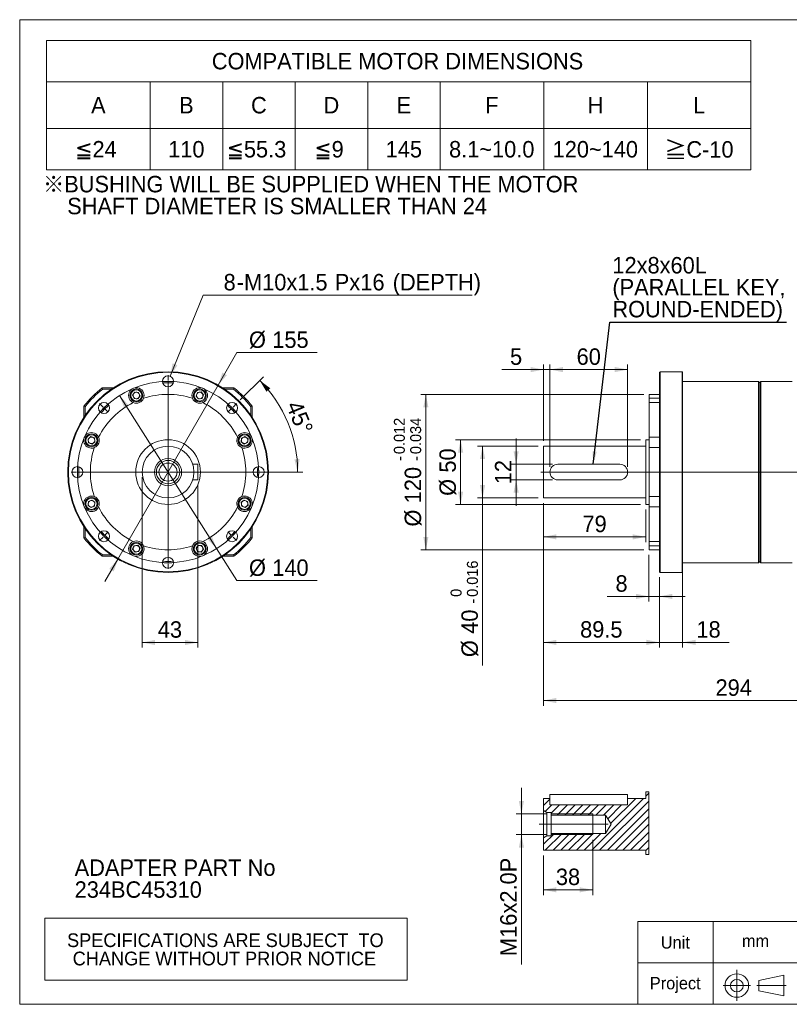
# Model space of a CAD drawing. Header units: millimetres. Extents: x 40 to 1148, y 40 to 800.
# Tile 1 of 3: x 40 to 634, y 40 to 800. Entities that reach past the tile are written whole.
import ezdxf

# ---------------------------------------------------------------- set-up
doc = ezdxf.new("R2010")
doc.units = ezdxf.units.MM
doc.header["$LTSCALE"] = 4
doc.linetypes.add('CENTERX2', pattern=[20.32, 12.7, -2.54, 2.54, -2.54])
doc.layers.add('外框線', color=7, linetype='Continuous', lineweight=30)
doc.styles.add('SLDTEXTSTYLE0', font='ARIAL.TTF', dxfattribs={"width": 0.948})
doc.styles.add('SLDTEXTSTYLE4', font='ARIAL.TTF', dxfattribs={"width": 0.948, "bigfont": 'bigfont'})
doc.styles.add('SLDTEXTSTYLE5', font='MINGLIU.TTC', dxfattribs={"bigfont": 'bigfont'})
doc.styles.get("Standard").update_dxf_attribs({"font": 'ARIAL.TTF'})
doc.dimstyles.new('SLDDIMSTYLE0', dxfattribs={"dimtxt": 12.32793, "dimasz": 10, "dimexe": 0, "dimexo": 0.0625, "dimgap": 3.081982, "dimtad": 1, "dimdec": 4, "dimrnd": 1e-09, "dimzin": 12, "dimdsep": 46, "dimtxsty": 'SLDTEXTSTYLE0', "dimsah": 1, "dimcen": 0.09, "dimadec": 0, "dimazin": 0, "dimtfac": 1, "dimtdec": 4, "dimtofl": 0, "dimtmove": 0, "dimatfit": 3, "dimfxl": 0, "dimtolj": 1, "dimtzin": 12, "dimarcsym": 0})
doc.dimstyles.new('SLDDIMSTYLE1', dxfattribs={"dimtxt": 12.32793, "dimasz": 10, "dimexe": 0, "dimexo": 0.0625, "dimgap": 3.081982, "dimtad": 1, "dimdec": 4, "dimrnd": 1e-09, "dimzin": 12, "dimdsep": 46, "dimtxsty": 'SLDTEXTSTYLE0', "dimsah": 1, "dimcen": 0.09, "dimadec": 0, "dimazin": 0, "dimtfac": 1, "dimtdec": 4, "dimtofl": 0, "dimtmove": 0, "dimatfit": 3, "dimfxl": 0, "dimtolj": 1, "dimtzin": 12, "dimarcsym": 0})
doc.dimstyles.new('SLDDIMSTYLE2', dxfattribs={"dimtxt": 12.32793, "dimasz": 10, "dimexe": 0, "dimexo": 0.0625, "dimgap": 3.081982, "dimtad": 1, "dimdec": 4, "dimrnd": 1e-09, "dimzin": 12, "dimdsep": 46, "dimtxsty": 'SLDTEXTSTYLE0', "dimsah": 1, "dimcen": 0.09, "dimadec": 0, "dimazin": 0, "dimtol": 1, "dimtm": 0.016, "dimtfac": 1, "dimtdec": 3, "dimtofl": 0, "dimtmove": 0, "dimatfit": 3, "dimfxl": 0, "dimtolj": 1, "dimarcsym": 0})
doc.dimstyles.new('SLDDIMSTYLE3', dxfattribs={"dimtxt": 12.32793, "dimasz": 10, "dimexe": 0, "dimexo": 0.0625, "dimgap": 3.081982, "dimtad": 1, "dimdec": 4, "dimrnd": 1e-09, "dimzin": 12, "dimdsep": 46, "dimtxsty": 'SLDTEXTSTYLE0', "dimsah": 1, "dimcen": 0.09, "dimadec": 0, "dimazin": 0, "dimtol": 1, "dimtp": -0.012, "dimtm": 0.034, "dimtfac": 1, "dimtdec": 3, "dimtofl": 0, "dimtmove": 0, "dimatfit": 3, "dimfxl": 0, "dimtolj": 1, "dimarcsym": 0})
doc.dimstyles.new('SLDDIMSTYLE5', dxfattribs={"dimtxt": 0, "dimasz": 10, "dimexe": 0, "dimexo": 0.0625, "dimgap": 0, "dimtad": 0, "dimtih": 1, "dimtoh": 1, "dimdec": 0, "dimrnd": 1e-09, "dimzin": 0, "dimdsep": 46, "dimtxsty": 'Standard', "dimsah": 1, "dimcen": 0.09, "dimadec": 0, "dimazin": 0, "dimtfac": 10, "dimtdec": 0, "dimtofl": 0, "dimtmove": 0, "dimatfit": 3, "dimfxl": 0, "dimtolj": 1, "dimtzin": 0, "dimarcsym": 0})
doc.dimstyles.new('SLDDIMSTYLE6', dxfattribs={"dimtxt": 12.32793, "dimasz": 10, "dimexe": 0, "dimexo": 0.0625, "dimgap": 3.081982, "dimtad": 0, "dimtih": 1, "dimtoh": 1, "dimdec": 4, "dimrnd": 1e-09, "dimzin": 12, "dimdsep": 46, "dimtxsty": 'SLDTEXTSTYLE0', "dimsah": 1, "dimcen": 0.09, "dimadec": 0, "dimazin": 0, "dimtfac": 1, "dimtdec": 4, "dimtmove": 0, "dimatfit": 3, "dimfxl": 0, "dimtolj": 1, "dimtzin": 12, "dimarcsym": 0})
doc.dimstyles.new('SLDDIMSTYLE7', dxfattribs={"dimtxt": 12.32793, "dimasz": 10, "dimexe": 0, "dimexo": 0.0625, "dimgap": 3.081982, "dimtad": 0, "dimtih": 1, "dimtoh": 1, "dimdec": 0, "dimrnd": 1e-09, "dimzin": 12, "dimdsep": 46, "dimtxsty": 'SLDTEXTSTYLE0', "dimsah": 1, "dimcen": 0.09, "dimadec": 0, "dimazin": 0, "dimtfac": 1, "dimtdec": 4, "dimtofl": 0, "dimtmove": 0, "dimatfit": 3, "dimfxl": 0, "dimtolj": 1, "dimtzin": 12, "dimarcsym": 0})
doc.dimstyles.new('SLDDIMSTYLE8', dxfattribs={"dimtxt": 12.32793, "dimasz": 10, "dimexe": 0, "dimexo": 0.0625, "dimgap": 3.081982, "dimtad": 1, "dimdec": 4, "dimlfac": 4, "dimzin": 12, "dimdsep": 46, "dimtxsty": 'SLDTEXTSTYLE0', "dimsah": 1, "dimcen": 0.09, "dimadec": 4, "dimazin": 0, "dimtfac": 1, "dimtdec": 4, "dimtofl": 0, "dimtmove": 0, "dimatfit": 3, "dimfxl": 0, "dimtolj": 1, "dimtzin": 12, "dimarcsym": 0})

# ---------------------------------------------------------------- blocks, each defined once
blk = doc.blocks.new('單位定位')
at = {"layer": '外框線', "color": 7, "lineweight": 0}
for p, q in [((517.5, 104.03), (517.5, 40.03)), ((640.15, 104.03), (517.5, 104.03)), ((575.56, 104.03), (575.56, 40.03)), ((640.15, 72.03), (517.5, 72.03)), ((610.79, 58.5), (630.31, 62.5)), ((630.31, 62.5), (630.31, 46.5)), ((610.79, 58.5), (610.79, 50.5)), ((610.79, 50.5), (630.31, 46.5))]:
    blk.add_line(p, q, dxfattribs=at)
at = {"layer": '外框線', "color": 7, "linetype": 'CENTERX2', "lineweight": 0}
for p, q in [((593.9, 66.73), (593.9, 42.67)), ((583.4, 54.48), (604.46, 54.48)), ((609.37, 54.48), (632.04, 54.48))]:
    blk.add_line(p, q, dxfattribs=at)
at = {"layer": '外框線', "color": 7, "lineweight": 0}
for radius in [9.09, 4.9]:
    blk.add_circle((593.9, 54.48), radius, dxfattribs=at)
at = {"color": 7, "linetype": 'Continuous', "lineweight": 0, "char_height": 9.525, "attachment_point": 1, "style": 'SLDTEXTSTYLE0'}
for s, insert in [('Unit', (535.17, 92.54)), ('mm', (597.85, 93.72)), ('Project', (526.7, 61.08))]:
    blk.add_mtext(s, dxfattribs=dict(at, insert=insert))
blk = doc.blocks.new('SW_NOTE_0')
at = {"color": 0, "linetype": 'Continuous', "lineweight": 0, "char_height": 12.7, "attachment_point": 1, "style": 'SLDTEXTSTYLE0'}
for s, insert in [('ADAPTER PART No', (0, 16.37)), ('234BC45310', (0, -0.56))]:
    blk.add_mtext(s, dxfattribs=dict(at, insert=insert))
blk = doc.blocks.new('SW_NOTE_1')
at = {"color": 0, "linetype": 'Continuous', "lineweight": 0, "char_height": 12.7, "attachment_point": 1}
for s, insert, style in [('\\M+181A6BUSHING WILL BE SUPPLIED WHEN THE MOTOR', (0, 16.37), 'SLDTEXTSTYLE4'), ('    SHAFT DIAMETER IS SMALLER THAN 24', (0, -0.56), 'SLDTEXTSTYLE0')]:
    blk.add_mtext(s, dxfattribs=dict(at, insert=insert, style=style))
blk = doc.blocks.new('SW_TABLEANNOTATION_0')
at = {"color": 0, "linetype": 'Continuous', "lineweight": 0}
for p, q in [((0, 0), (0, -100)), ((544, 0), (0, 0)), ((544, -100), (544, 0)), ((0, -32), (544, -32)), ((80, -32), (80, -100)), ((136, -32), (136, -100)), ((192, -32), (192, -100)), ((248, -32), (248, -100)), ((304, -32), (304, -100)), ((384, -32), (384, -100)), ((464, -32), (464, -100)), ((0, -68), (544, -68)), ((0, -100), (544, -100))]:
    blk.add_line(p, q, dxfattribs=at)
at = {"color": 0, "linetype": 'Continuous', "lineweight": 0, "char_height": 12.7, "attachment_point": 1}
for s, insert, style in [('COMPATIBLE MOTOR DIMENSIONS', (127.6, -9.67), 'SLDTEXTSTYLE0'), ('A', (34.36, -43.67), 'SLDTEXTSTYLE0'), ('B', (102.36, -43.67), 'SLDTEXTSTYLE0'), ('C', (157.89, -43.67), 'SLDTEXTSTYLE0'), ('D', (213.89, -43.67), 'SLDTEXTSTYLE0'), ('E', (270.36, -43.67), 'SLDTEXTSTYLE0'), ('F', (338.83, -43.67), 'SLDTEXTSTYLE0'), ('H', (417.89, -43.67), 'SLDTEXTSTYLE0'), ('L', (499.3, -43.67), 'SLDTEXTSTYLE0'), ('\\M+1818524', (22.13, -77.67), 'SLDTEXTSTYLE4'), ('110', (93.89, -77.67), 'SLDTEXTSTYLE0'), ('\\M+1818555.3', (139.07, -77.67), 'SLDTEXTSTYLE4'), ('\\M+181859', (206.83, -77.67), 'SLDTEXTSTYLE4'), ('145', (261.89, -77.67), 'SLDTEXTSTYLE0'), ('8.1~10.0', (310.84, -77.67), 'SLDTEXTSTYLE0'), ('120~140', (390.84, -77.67), 'SLDTEXTSTYLE0'), ('\\M+18186', (477.19, -78.07), 'SLDTEXTSTYLE5'), ('C-10', (494.12, -77.79), 'SLDTEXTSTYLE0')]:
    blk.add_mtext(s, dxfattribs=dict(at, insert=insert, style=style))
blk = doc.blocks.new('SW_TABLEANNOTATION_1')
at = {"color": 0, "linetype": 'Continuous', "lineweight": 0}
for p, q in [((0, 0), (0, -48)), ((280, 0), (0, 0)), ((280, -48), (280, 0)), ((0, -48), (280, -48))]:
    blk.add_line(p, q, dxfattribs=at)
at = {"color": 0, "linetype": 'Continuous', "lineweight": 0, "char_height": 10.5833, "attachment_point": 1, "style": 'SLDTEXTSTYLE0'}
for s, insert in [(' SPECIFICATIONS ARE SUBJECT  TO ', (13.39, -11.8)), ('CHANGE WITHOUT PRIOR NOTICE', (21.62, -25.92))]:
    blk.add_mtext(s, dxfattribs=dict(at, insert=insert))
blk = doc.blocks.new('*D12')
at = {"color": 7, "linetype": 'Continuous', "lineweight": 0}
for p, q in [((444.56, 426.81), (444.56, 270.46)), ((738.56, 382.81), (738.56, 270.46)), ((738.56, 274.46), (444.56, 274.46))]:
    blk.add_line(p, q, dxfattribs=at)
for points in [[(444.56, 274.46), (454.56, 272.46), (454.56, 276.46)], [(738.56, 274.46), (728.56, 276.46), (728.56, 272.46)]]:
    blk.add_solid(points, dxfattribs=at)
at = {"color": 7, "linetype": 'Continuous', "lineweight": 0, "insert": (577.45, 290.83), "char_height": 12.7, "attachment_point": 1, "style": 'SLDTEXTSTYLE0'}
blk.add_mtext('294', dxfattribs=at)
blk = doc.blocks.new('*D13')
at = {"color": 7, "linetype": 'Continuous', "lineweight": 0}
for p, q in [((423.44, 456.81), (423.44, 476.81)), ((451.56, 456.81), (419.44, 456.81)), ((423.44, 456.81), (423.44, 444.81)), ((451.56, 444.81), (419.44, 444.81)), ((423.44, 444.81), (423.44, 424.81))]:
    blk.add_line(p, q, dxfattribs=at)
for points in [[(423.44, 456.81), (425.44, 466.81), (421.44, 466.81)], [(423.44, 444.81), (421.44, 434.81), (425.44, 434.81)]]:
    blk.add_solid(points, dxfattribs=at)
at = {"color": 7, "linetype": 'Continuous', "lineweight": 0, "insert": (407.07, 441.41), "char_height": 12.7, "attachment_point": 1, "rotation": 90, "style": 'SLDTEXTSTYLE0'}
blk.add_mtext('12', dxfattribs=at)
blk = doc.blocks.new('*D14')
at = {"color": 7, "linetype": 'Continuous', "lineweight": 0}
for p, q in [((519.56, 475.81), (376.56, 475.81)), ((380.56, 475.81), (380.56, 425.81)), ((519.56, 425.81), (376.56, 425.81))]:
    blk.add_line(p, q, dxfattribs=at)
for points in [[(380.56, 475.81), (378.56, 465.81), (382.56, 465.81)], [(380.56, 425.81), (382.56, 435.81), (378.56, 435.81)]]:
    blk.add_solid(points, dxfattribs=at)
at = {"color": 7, "linetype": 'Continuous', "lineweight": 0, "char_height": 12.7, "attachment_point": 1, "rotation": 90, "style": 'SLDTEXTSTYLE0'}
for s, insert in [('50', (364.19, 450.4)), ('%%c', (364.19, 432.42))]:
    blk.add_mtext(s, dxfattribs=dict(at, insert=insert))
blk = doc.blocks.new('*D15')
at = {"color": 7, "linetype": 'Continuous', "lineweight": 0}
for p, q in [((440.56, 470.81), (393.53, 470.81)), ((397.53, 470.81), (397.53, 430.81)), ((440.56, 430.81), (393.53, 430.81)), ((397.53, 430.81), (397.53, 301.64))]:
    blk.add_line(p, q, dxfattribs=at)
for points in [[(397.53, 470.81), (395.53, 460.81), (399.53, 460.81)], [(397.53, 430.81), (399.53, 440.81), (395.53, 440.81)]]:
    blk.add_solid(points, dxfattribs=at)
at = {"color": 7, "linetype": 'Continuous', "lineweight": 0, "attachment_point": 1, "rotation": 90, "style": 'SLDTEXTSTYLE0'}
for s, insert, char_height in [('0.016', (385.44, 354.49), 8.467), ('0', (372.82, 354.49), 8.47), ('-', (385.44, 349.32), 8.47), ('40', (381.16, 325.97), 12.7), ('%%c', (381.16, 307.99), 12.7)]:
    blk.add_mtext(s, dxfattribs=dict(at, insert=insert, char_height=char_height))
blk = doc.blocks.new('*D16')
at = {"color": 7, "linetype": 'Continuous', "lineweight": 0}
for p, q in [((522.06, 510.81), (349.72, 510.81)), ((353.72, 510.81), (353.72, 390.81)), ((522.06, 390.81), (349.72, 390.81))]:
    blk.add_line(p, q, dxfattribs=at)
for points in [[(353.72, 510.81), (351.72, 500.81), (355.72, 500.81)], [(353.72, 390.81), (355.72, 400.81), (351.72, 400.81)]]:
    blk.add_solid(points, dxfattribs=at)
at = {"color": 7, "linetype": 'Continuous', "lineweight": 0, "attachment_point": 1, "rotation": 90, "style": 'SLDTEXTSTYLE0'}
for s, insert, char_height in [('0.012', (329, 464.66), 8.467), ('0.034', (341.62, 464.66), 8.467), ('-', (329, 459.49), 8.47), ('-', (341.62, 459.49), 8.47), ('120', (337.34, 426.73), 12.7), ('%%c', (337.34, 408.75), 12.7)]:
    blk.add_mtext(s, dxfattribs=dict(at, insert=insert, char_height=char_height))
blk = doc.blocks.new('*D17')
at = {"color": 7, "linetype": 'Continuous', "lineweight": 0}
for p, q in [((444.56, 426.81), (444.56, 396.79)), ((523.56, 421.81), (523.56, 396.79)), ((444.56, 400.79), (523.56, 400.79))]:
    blk.add_line(p, q, dxfattribs=at)
for points in [[(444.56, 400.79), (454.56, 398.79), (454.56, 402.79)], [(523.56, 400.79), (513.56, 402.79), (513.56, 398.79)]]:
    blk.add_solid(points, dxfattribs=at)
at = {"color": 7, "linetype": 'Continuous', "lineweight": 0, "insert": (474.66, 417.16), "char_height": 12.7, "attachment_point": 1, "style": 'SLDTEXTSTYLE0'}
blk.add_mtext('79', dxfattribs=at)
blk = doc.blocks.new('*D18')
at = {"color": 7, "linetype": 'Continuous', "lineweight": 0}
for p, q in [((526.06, 386.81), (526.06, 350.81)), ((534.06, 369.81), (534.06, 350.81)), ((526.06, 354.81), (493.83, 354.81)), ((526.06, 354.81), (534.06, 354.81)), ((534.06, 354.81), (554.06, 354.81))]:
    blk.add_line(p, q, dxfattribs=at)
for points in [[(526.06, 354.81), (516.06, 356.81), (516.06, 352.81)], [(534.06, 354.81), (544.06, 352.81), (544.06, 356.81)]]:
    blk.add_solid(points, dxfattribs=at)
at = {"color": 7, "linetype": 'Continuous', "lineweight": 0, "insert": (500.18, 371.18), "char_height": 12.7, "attachment_point": 1, "style": 'SLDTEXTSTYLE0'}
blk.add_mtext('8', dxfattribs=at)
blk = doc.blocks.new('*D19')
at = {"color": 7, "linetype": 'Continuous', "lineweight": 0}
for p, q in [((444.56, 426.81), (444.56, 315.35)), ((534.06, 369.81), (534.06, 315.35)), ((444.56, 319.35), (534.06, 319.35))]:
    blk.add_line(p, q, dxfattribs=at)
for points in [[(444.56, 319.35), (454.56, 317.35), (454.56, 321.35)], [(534.06, 319.35), (524.06, 321.35), (524.06, 317.35)]]:
    blk.add_solid(points, dxfattribs=at)
at = {"color": 7, "linetype": 'Continuous', "lineweight": 0, "insert": (472.85, 335.73), "char_height": 12.7, "attachment_point": 1, "style": 'SLDTEXTSTYLE0'}
blk.add_mtext('89.5', dxfattribs=at)
blk = doc.blocks.new('*D20')
at = {"color": 7, "linetype": 'Continuous', "lineweight": 0}
for p, q in [((552.06, 393.07), (552.06, 315.35)), ((534.06, 369.81), (534.06, 315.35)), ((534.06, 319.35), (514.06, 319.35)), ((534.06, 319.35), (552.06, 319.35)), ((552.06, 319.35), (587.87, 319.35))]:
    blk.add_line(p, q, dxfattribs=at)
for points in [[(534.06, 319.35), (524.06, 321.35), (524.06, 317.35)], [(552.06, 319.35), (562.06, 317.35), (562.06, 321.35)]]:
    blk.add_solid(points, dxfattribs=at)
at = {"color": 7, "linetype": 'Continuous', "lineweight": 0, "insert": (562.71, 335.73), "char_height": 12.7, "attachment_point": 1, "style": 'SLDTEXTSTYLE0'}
blk.add_mtext('18', dxfattribs=at)
blk = doc.blocks.new('*D21')
at = {"color": 7, "linetype": 'Continuous', "lineweight": 0}
for p, q in [((444.56, 474.81), (444.56, 533.93)), ((449.56, 454.81), (449.56, 533.93)), ((444.56, 529.93), (412.39, 529.93)), ((444.56, 529.93), (449.56, 529.93)), ((449.56, 529.93), (469.56, 529.93))]:
    blk.add_line(p, q, dxfattribs=at)
for points in [[(444.56, 529.93), (434.56, 531.93), (434.56, 527.93)], [(449.56, 529.93), (459.56, 527.93), (459.56, 531.93)]]:
    blk.add_solid(points, dxfattribs=at)
at = {"color": 7, "linetype": 'Continuous', "lineweight": 0, "insert": (418.74, 546.3), "char_height": 12.7, "attachment_point": 1, "style": 'SLDTEXTSTYLE0'}
blk.add_mtext('5', dxfattribs=at)
blk = doc.blocks.new('*D22')
at = {"color": 7, "linetype": 'Continuous', "lineweight": 0}
for p, q in [((449.56, 454.81), (449.56, 533.93)), ((509.56, 454.81), (509.56, 533.93)), ((449.56, 529.93), (509.56, 529.93))]:
    blk.add_line(p, q, dxfattribs=at)
for points in [[(449.56, 529.93), (459.56, 527.93), (459.56, 531.93)], [(509.56, 529.93), (499.56, 531.93), (499.56, 527.93)]]:
    blk.add_solid(points, dxfattribs=at)
at = {"color": 7, "linetype": 'Continuous', "lineweight": 0, "insert": (470.16, 546.3), "char_height": 12.7, "attachment_point": 1, "style": 'SLDTEXTSTYLE0'}
blk.add_mtext('60', dxfattribs=at)
blk = doc.blocks.new('SW_NOTE_2')
at = {"color": 0, "linetype": 'Continuous', "lineweight": 0, "char_height": 12.7, "attachment_point": 1, "style": 'SLDTEXTSTYLE0'}
for s, insert in [('12x8x60L', (-134.52, 50.24)), ('(PARALLEL KEY,', (-134.52, 33.31)), ('ROUND-ENDED)', (-134.52, 16.37))]:
    blk.add_mtext(s, dxfattribs=dict(at, insert=insert))
blk = doc.blocks.new('*D28')
at = {"color": 7, "linetype": 'Continuous', "lineweight": 0}
for p, q in [((117.09, 509.92), (192.1, 391.71)), ((192.1, 391.71), (207.77, 367.02)), ((207.77, 367.02), (269.67, 367.02))]:
    blk.add_line(p, q, dxfattribs=at)
for points in [[(117.09, 509.92), (120.76, 500.4), (124.13, 502.54)], [(192.1, 391.71), (188.43, 401.23), (185.06, 399.08)]]:
    blk.add_solid(points, dxfattribs=at)
at = {"color": 7, "linetype": 'Continuous', "lineweight": 0, "char_height": 12.7, "attachment_point": 1, "style": 'SLDTEXTSTYLE0'}
for s, insert in [('%%c', (217.12, 383.39)), ('140', (235.1, 383.39))]:
    blk.add_mtext(s, dxfattribs=dict(at, insert=insert))
blk = doc.blocks.new('*D29')
at = {"color": 7, "linetype": 'Continuous', "lineweight": 0}
for p, q in [((193.32, 517.95), (207.77, 543)), ((207.77, 543), (269.67, 543)), ((115.87, 383.68), (193.32, 517.95)), ((115.87, 383.68), (105.88, 366.36))]:
    blk.add_line(p, q, dxfattribs=at)
for points in [[(193.32, 517.95), (200.05, 525.61), (196.58, 527.61)], [(115.87, 383.68), (109.14, 376.02), (112.61, 374.02)]]:
    blk.add_solid(points, dxfattribs=at)
at = {"color": 7, "linetype": 'Continuous', "lineweight": 0, "char_height": 12.7, "attachment_point": 1, "style": 'SLDTEXTSTYLE0'}
for s, insert in [('%%c', (217.12, 559.37)), ('155', (235.1, 559.37))]:
    blk.add_mtext(s, dxfattribs=dict(at, insert=insert))
blk = doc.blocks.new('*D30')
at = {"color": 7, "linetype": 'Continuous', "lineweight": 0}
for p, q in [((134.59, 446.81), (134.59, 315.31)), ((177.59, 440.81), (177.59, 315.31)), ((134.59, 319.31), (177.59, 319.31))]:
    blk.add_line(p, q, dxfattribs=at)
for points in [[(134.59, 319.31), (144.59, 317.31), (144.59, 321.31)], [(177.59, 319.31), (167.59, 321.31), (167.59, 317.31)]]:
    blk.add_solid(points, dxfattribs=at)
at = {"color": 7, "linetype": 'Continuous', "lineweight": 0, "insert": (146.69, 335.68), "char_height": 12.7, "attachment_point": 1, "style": 'SLDTEXTSTYLE0'}
blk.add_mtext('43', dxfattribs=at)
blk = doc.blocks.new('*D31')
at = {"color": 7, "linetype": 'Continuous', "lineweight": 0}
for p, q in [((156.2, 524.75), (181.8, 587.38)), ((181.8, 587.38), (389.4, 587.38))]:
    blk.add_line(p, q, dxfattribs=at)
blk.add_solid([(156.2, 524.75), (161.84, 533.25), (158.13, 534.76)], dxfattribs=at)
at = {"color": 7, "linetype": 'Continuous', "lineweight": 0, "char_height": 12.7, "attachment_point": 1, "style": 'SLDTEXTSTYLE0'}
for s, insert in [('8', (197.5, 603.75)), ('M10x1.5', (213.28, 603.75)), ('Px', (283.37, 603.75)), ('16', (303.12, 603.75)), (' (DEPTH)', (323.43, 603.75)), ('-', (207.64, 603.75))]:
    blk.add_mtext(s, dxfattribs=dict(at, insert=insert))
blk = doc.blocks.new('*D32')
at = {"color": 7, "linetype": 'Continuous', "lineweight": 0}
for p, q in [((210.28, 506.5), (228.2, 524.42)), ((223.77, 450.81), (258.69, 450.81))]:
    blk.add_line(p, q, dxfattribs=at)
blk.add_arc((154.59, 450.81), 100.1, 0, 45, dxfattribs=at)
for points in [[(225.37, 521.59), (230.6, 512.84), (233.57, 515.52)], [(254.69, 450.81), (256.19, 460.9), (252.2, 460.7)]]:
    blk.add_solid(points, dxfattribs=at)
at = {"color": 7, "linetype": 'Continuous', "lineweight": 0, "insert": (257.3, 507.2), "char_height": 12.7, "attachment_point": 1, "rotation": 292.5, "style": 'SLDTEXTSTYLE0'}
blk.add_mtext('45°', dxfattribs=at)
blk = doc.blocks.new('SW_CENTERMARKSYMBOL_0')
at = {"color": 0, "linetype": 'Continuous', "lineweight": 0}
for p, q in [((0, 1), (0, 4.75)), ((0, 0), (0, 0.5)), ((0, 0), (0, -0.5)), ((0, -1), (0, -4.75)), ((0, -69), (0, -4.83)), ((-50.2, -19.8), (-52.86, -17.14)), ((-49.5, -20.5), (-49.85, -20.15)), ((-49.5, -20.5), (-49.14, -20.86)), ((-48.79, -21.21), (-46.14, -23.86)), ((48.79, -21.21), (46.14, -23.86)), ((49.5, -20.5), (49.14, -20.86)), ((49.5, -20.5), (49.85, -20.15)), ((50.2, -19.8), (52.86, -17.14)), ((-71, -70), (-74.75, -70)), ((-70, -70), (-70.5, -70)), ((-70, -70), (-69.5, -70)), ((-69, -70), (-65.25, -70)), ((-1, -70), (-65.17, -70)), ((0, -70), (-0.5, -70)), ((0, -70), (0, -69.5)), ((0, -70), (0, -70.5)), ((0, -70), (0.5, -70)), ((0, -71), (0, -135.17)), ((1, -70), (65.17, -70)), ((69, -70), (65.25, -70)), ((70, -70), (69.5, -70)), ((70, -70), (70.5, -70)), ((71, -70), (74.75, -70)), ((-50.2, -120.2), (-52.86, -122.86)), ((-49.5, -119.5), (-49.85, -119.85)), ((-49.5, -119.5), (-49.14, -119.14)), ((-48.79, -118.79), (-46.14, -116.14)), ((48.79, -118.79), (46.14, -116.14)), ((49.5, -119.5), (49.14, -119.14)), ((49.5, -119.5), (49.85, -119.85)), ((50.2, -120.2), (52.86, -122.86)), ((0, -139), (0, -135.25)), ((0, -140), (0, -139.5)), ((0, -140), (0, -140.5)), ((0, -141), (0, -144.75))]:
    blk.add_line(p, q, dxfattribs=at)
for start, end in [(90, 90.40926), (89.59074, 90), (90.81851, 93.88793), (86.11207, 89.18149), (135.81851, 138.88793), (135, 135.40926), (134.59074, 135), (131.11207, 134.18149), (45.81851, 48.88793), (45, 45.40926), (44.59074, 45), (41.11207, 44.18149), (176.11207, 179.18149), (0.81851, 3.88793), (179.59074, 180), (180, 180.40926), (180.81851, 183.88793), (356.11207, 359.18149), (0, 0.40926), (359.59074, 0), (221.11207, 224.18149), (224.59074, 225), (225, 225.40926), (225.81851, 228.88793), (311.11207, 314.18149), (314.59074, 315), (315, 315.40926), (315.81851, 318.88793), (266.11207, 269.18149), (269.59074, 270), (270, 270.40926), (270.81851, 273.88793)]:
    blk.add_arc((0, -70), 70, start, end, dxfattribs=at)
blk = doc.blocks.new('SW_HATCH_0')
at = {"color": 0, "linetype": 'Continuous', "lineweight": 0}
for p, q in [((0, 0), (-5, -5)), ((72.36, 0.51), (32.36, -39.49)), ((66.37, 0.51), (46.89, -18.96)), ((60.38, 0.51), (60, 0.13)), ((76.29, 4.45), (74, 2.16)), ((1.5, -4.49), (-3.73, -9.72)), ((7.49, -4.49), (1, -10.97)), ((13.47, -4.49), (5.47, -12.49)), ((19.46, -4.49), (11.46, -12.49)), ((25.45, -4.49), (17.45, -12.49)), ((31.43, -4.49), (23.43, -12.49)), ((37.42, -4.49), (29.42, -12.49)), ((43.41, -4.49), (35.41, -12.49)), ((76.29, -1.54), (38.34, -39.49)), ((49.39, -4.49), (41.39, -12.49)), ((76.29, -7.53), (44.33, -39.49)), ((55.38, -4.49), (44.64, -15.22)), ((76.29, -13.51), (50.32, -39.49)), ((76.29, -19.5), (56.3, -39.49)), ((3.45, -26.49), (-5, -34.93)), ((9.43, -26.49), (-3.57, -39.49)), ((15.42, -26.49), (2.42, -39.49)), ((21.41, -26.49), (8.41, -39.49)), ((27.39, -26.49), (14.39, -39.49)), ((33.38, -26.49), (20.38, -39.49)), ((39.37, -26.49), (26.37, -39.49)), ((76.29, -25.49), (62.29, -39.49)), ((76.29, -31.47), (68.28, -39.49)), ((76.29, -37.46), (74, -39.75))]:
    blk.add_line(p, q, dxfattribs=at)
blk = doc.blocks.new('*D43')
at = {"color": 7, "linetype": 'Continuous', "lineweight": 0}
for p, q in [((427.52, 186.97), (427.52, 206.97)), ((446.56, 186.97), (423.52, 186.97)), ((427.52, 170.97), (427.52, 186.97)), ((446.56, 170.97), (423.52, 170.97)), ((427.52, 170.97), (427.52, 70.84))]:
    blk.add_line(p, q, dxfattribs=at)
for points in [[(427.52, 186.97), (429.52, 196.97), (425.52, 196.97)], [(427.52, 170.97), (425.52, 160.97), (429.52, 160.97)]]:
    blk.add_solid(points, dxfattribs=at)
at = {"color": 7, "linetype": 'Continuous', "lineweight": 0, "char_height": 12.7, "attachment_point": 1, "rotation": 90, "style": 'SLDTEXTSTYLE0'}
for s, insert in [('x2.0P', (411.15, 110.1)), ('16', (411.15, 91.29)), ('M', (411.15, 77.19))]:
    blk.add_mtext(s, dxfattribs=dict(at, insert=insert))
blk = doc.blocks.new('*D44')
at = {"color": 7, "linetype": 'Continuous', "lineweight": 0}
for p, q in [((482.56, 166.97), (482.56, 124.37)), ((444.56, 154.97), (444.56, 124.37)), ((444.56, 128.37), (482.56, 128.37))]:
    blk.add_line(p, q, dxfattribs=at)
for points in [[(444.56, 128.37), (454.56, 126.37), (454.56, 130.37)], [(482.56, 128.37), (472.56, 130.37), (472.56, 126.37)]]:
    blk.add_solid(points, dxfattribs=at)
at = {"color": 7, "linetype": 'Continuous', "lineweight": 0, "insert": (454.16, 144.74), "char_height": 12.7, "attachment_point": 1, "style": 'SLDTEXTSTYLE0'}
blk.add_mtext('38', dxfattribs=at)

msp = doc.modelspace()

# ---------------------------------------------------------------- linework, layer by layer
at = {"color": 7, "linetype": 'Continuous', "lineweight": 0}
for p, q in [((40, 800), (1148, 800)), ((40, 40), (40, 800)), ((450.564025, 186.967467), (482.564015, 186.967467)), ((482.564015, 170.967466), (482.564015, 186.967467)), ((450.564025, 170.967466), (482.564015, 170.967466)), ((40, 40), (1148, 40))]:
    msp.add_line(p, q, dxfattribs=at)
at = {"color": 7, "linetype": 'Continuous', "lineweight": 15}
for p, q in [((534.564025, 528.313414), (534.064017, 527.813413)), ((534.064017, 527.813413), (534.064017, 373.813414)), ((551.564015, 528.313414), (534.564025, 528.313414)), ((534.564025, 528.313414), (534.564025, 450.813414)), ((552.064016, 527.813413), (551.564015, 528.313414)), ((551.564015, 450.813414), (551.564015, 528.313414)), ((552.064016, 527.813413), (552.064016, 450.813414)), ((610.564019, 520.813414), (552.064016, 520.813414)), ((611.564017, 519.813412), (610.564019, 520.813414)), ((610.564019, 520.813414), (610.564019, 477.601254)), ((612.564019, 520.813414), (611.564017, 519.813412)), ((611.564017, 519.813412), (611.564017, 477.218571)), ((611.564017, 381.813416), (611.564017, 519.813412)), ((636.564018, 520.813414), (612.564019, 520.813414)), ((612.564019, 380.813414), (612.564019, 520.813414)), ((104.134468, 514.813417), (103.788843, 515.813411)), ((103.788843, 515.813411), (112.389991, 515.813411)), ((110.888442, 514.813417), (104.134468, 514.813417)), ((128.925111, 512.577166), (127.231734, 510.23926)), ((127.231734, 510.23926), (128.40973, 507.603795)), ((131.796485, 512.279612), (128.925111, 512.577166)), ((131.281106, 507.306242), (132.974483, 509.644148)), ((132.974483, 509.644148), (131.796485, 512.279612)), ((177.266622, 512.182475), (176.236039, 509.485954)), ((176.236039, 509.485954), (178.056005, 507.24518)), ((180.117169, 512.638227), (177.266622, 512.182475)), ((181.937136, 510.397454), (180.117169, 512.638227)), ((180.906553, 507.700932), (181.937136, 510.397454)), ((196.799705, 515.813411), (205.400852, 515.813411)), ((205.055227, 514.813417), (198.301254, 514.813417)), ((205.400852, 515.813411), (205.055227, 514.813417)), ((534.064017, 510.813412), (526.064015, 510.813412)), ((526.064015, 507.757818), (526.064015, 510.813412)), ((89.59485, 493.018271), (89.59485, 501.619418)), ((90.594845, 501.273793), (89.59485, 501.619418)), ((128.40973, 507.603795), (131.281106, 507.306242)), ((178.056005, 507.24518), (180.906553, 507.700932)), ((219.594845, 501.619418), (218.594851, 501.273793)), ((219.594845, 501.619418), (219.594845, 493.018271)), ((526.064015, 507.757818), (534.064017, 507.757818)), ((526.064015, 507.757818), (526.064015, 504.445841)), ((534.064017, 504.445841), (526.064015, 504.445841)), ((526.064015, 477.712536), (526.064015, 504.445841)), ((90.594845, 501.273793), (90.594845, 494.51982)), ((218.594851, 494.51982), (218.594851, 501.273793)), ((95.010808, 478.155702), (92.770034, 476.335735)), ((92.770034, 476.335735), (93.225786, 473.485188)), ((93.225786, 473.485188), (95.922308, 472.454605)), ((97.707329, 477.125119), (95.010808, 478.155702)), ((95.922308, 472.454605), (98.163081, 474.274571)), ((98.163081, 474.274571), (97.707329, 477.125119)), ((211.385229, 476.998531), (211.087676, 474.127156)), ((211.087676, 474.127156), (213.425582, 472.433779)), ((214.020693, 478.176528), (211.385229, 476.998531)), ((213.425582, 472.433779), (216.061046, 473.611777)), ((216.3586, 476.483151), (214.020693, 478.176528)), ((216.061046, 473.611777), (216.3586, 476.483151)), ((526.064015, 475.813414), (523.564018, 475.813414)), ((523.564018, 450.813414), (523.564018, 475.813414)), ((526.064015, 477.712536), (526.064015, 469.716716)), ((526.064015, 477.712536), (534.064017, 477.712536)), ((610.564019, 477.601254), (610.564019, 380.813414)), ((611.564017, 477.218571), (611.564017, 381.813416)), ((523.564018, 470.813413), (444.564022, 470.813413)), ((444.564022, 450.813414), (444.564022, 470.813413)), ((534.064017, 469.716716), (526.064015, 469.716716)), ((526.064015, 431.910112), (526.064015, 469.716716)), ((173.673631, 456.813414), (177.594848, 456.813414)), ((177.594848, 444.813414), (177.594848, 456.813414)), ((455.564014, 456.813414), (503.564022, 456.813414)), ((444.564022, 430.813414), (444.564022, 450.813414)), ((523.564018, 425.813413), (523.564018, 450.813414)), ((534.564025, 450.813414), (534.564025, 373.313413)), ((551.564015, 373.313413), (551.564015, 450.813414)), ((552.064016, 450.813414), (552.064016, 373.813414)), ((173.673631, 444.813414), (177.594848, 444.813414)), ((503.564022, 444.813414), (455.564014, 444.813414)), ((93.128649, 428.015051), (92.831095, 425.143677)), ((95.764113, 429.193049), (93.128649, 428.015051)), ((98.10202, 427.499672), (95.764113, 429.193049)), ((97.804466, 424.628296), (98.10202, 427.499672)), ((213.267388, 429.172223), (211.026614, 427.352256)), ((211.026614, 427.352256), (211.482366, 424.501709)), ((215.963909, 428.14164), (213.267388, 429.172223)), ((216.419661, 425.291092), (215.963909, 428.14164)), ((444.564022, 430.813414), (523.564018, 430.813414)), ((523.564018, 425.813413), (526.064015, 425.813413)), ((526.064015, 431.910112), (526.064015, 423.914292)), ((526.064015, 431.910112), (534.064017, 431.910112)), ((92.831095, 425.143677), (95.169002, 423.4503)), ((95.169002, 423.4503), (97.804466, 424.628296)), ((211.482366, 424.501709), (214.178888, 423.471126)), ((214.178888, 423.471126), (216.419661, 425.291092)), ((534.064017, 423.914292), (526.064015, 423.914292)), ((526.064015, 397.180987), (526.064015, 423.914292)), ((89.59485, 400.007409), (89.59485, 408.608557)), ((90.594845, 407.107008), (90.594845, 400.353034)), ((218.594851, 400.353034), (218.594851, 407.107008)), ((219.594845, 408.608557), (219.594845, 400.007409)), ((90.594845, 400.353034), (89.59485, 400.007409)), ((219.594845, 400.007409), (218.594851, 400.353034)), ((526.064015, 397.180987), (534.064017, 397.180987)), ((526.064015, 397.180987), (526.064015, 393.86901)), ((128.283143, 393.925895), (127.25256, 391.229374)), ((127.25256, 391.229374), (129.072526, 388.9886)), ((131.13369, 394.381647), (128.283143, 393.925895)), ((129.072526, 388.9886), (131.923074, 389.444352)), ((132.953657, 392.140874), (131.13369, 394.381647)), ((131.923074, 389.444352), (132.953657, 392.140874)), ((177.90859, 394.320586), (176.215213, 391.982679)), ((176.215213, 391.982679), (177.393211, 389.347215)), ((177.393211, 389.347215), (180.264584, 389.049662)), ((180.779965, 394.023032), (177.90859, 394.320586)), ((180.264584, 389.049662), (181.957962, 391.387568)), ((181.957962, 391.387568), (180.779965, 394.023032)), ((534.064017, 393.86901), (526.064015, 393.86901)), ((526.064015, 390.813415), (526.064015, 393.86901)), ((526.064015, 390.813415), (534.064017, 390.813415)), ((104.134468, 386.813411), (103.788843, 385.813416)), ((112.389991, 385.813416), (103.788843, 385.813416)), ((104.134468, 386.813411), (110.888442, 386.813411)), ((205.400852, 385.813416), (196.799705, 385.813416)), ((198.301254, 386.813411), (205.055227, 386.813411)), ((205.400852, 385.813416), (205.055227, 386.813411)), ((552.064016, 380.813414), (610.564019, 380.813414)), ((610.564019, 380.813414), (611.564017, 381.813416)), ((611.564017, 381.813416), (612.564019, 380.813414)), ((612.564019, 380.813414), (636.564018, 380.813414)), ((534.064017, 373.813414), (534.564025, 373.313413)), ((534.564025, 373.313413), (551.564015, 373.313413)), ((551.564015, 373.313413), (552.064016, 373.813414)), ((449.564023, 198.967466), (444.564028, 198.967466)), ((444.564028, 198.967466), (444.564028, 189.467466)), ((449.564023, 201.967466), (449.564023, 193.967466)), ((509.564025, 201.967466), (449.564023, 201.967466)), ((449.564023, 198.967466), (449.564023, 193.967466)), ((509.564025, 193.967466), (509.564025, 201.967466)), ((523.564016, 198.967466), (509.564025, 198.967466)), ((509.564025, 193.967466), (509.564025, 198.967466)), ((523.564016, 203.967467), (523.564016, 198.967466)), ((525.852537, 203.967467), (523.564016, 203.967467)), ((509.564025, 193.967466), (449.564023, 193.967466)), ((444.564028, 189.467466), (447.162105, 187.967466)), ((444.564028, 189.467466), (444.564028, 168.467466)), ((447.162105, 187.967466), (450.564025, 187.967466)), ((447.162105, 187.967466), (447.162105, 169.967467)), ((450.564025, 187.967466), (450.564025, 185.967466)), ((450.564025, 185.967466), (492.564021, 185.967466)), ((450.564025, 185.967466), (450.564025, 171.967466)), ((492.564021, 185.967466), (496.770052, 178.967466)), ((492.564021, 185.967466), (492.564021, 171.967466)), ((496.770052, 178.967466), (492.564021, 171.967466)), ((447.162105, 169.967467), (444.564028, 168.467466)), ((444.564028, 168.467466), (444.564028, 158.967467)), ((450.564025, 169.967467), (447.162105, 169.967467)), ((450.564025, 171.967466), (450.564025, 169.967467)), ((492.564021, 171.967466), (450.564025, 171.967466)), ((444.564028, 158.967467), (523.564016, 158.967467)), ((523.564016, 158.967467), (523.564016, 155.727975))]:
    msp.add_line(p, q, dxfattribs=at)
at = {"color": 7, "linetype": 'CENTERX2', "lineweight": 0, "ltscale": 4}
for p, q in [((442.564018, 450.813414), (749.172131, 450.813414)), ((494.564025, 178.967466), (441.301657, 178.967466))]:
    msp.add_line(p, q, dxfattribs=at)
at = {"color": 7, "linetype": 'Continuous', "lineweight": 0, "flags": 128}
msp.add_lwpolyline([(523.564016, 155.727975), (525.852537, 155.727975), (525.852537, 160.992734), (525.852537, 166.979571), (525.852537, 172.966408), (525.852537, 178.953246), (525.852537, 184.940083), (525.852537, 190.92692), (525.852537, 196.913758), (525.852537, 202.900596), (525.852537, 203.967467)], dxfattribs=at)
at = {"color": 7, "linetype": 'Continuous', "lineweight": 15}
for centre, radius in [((154.594848, 450.813414), 77.5), ((154.594848, 450.813414), 77), ((154.594848, 520.813414), 4.25), ((130.103108, 509.941704), 5), ((130.103108, 509.941704), 4.333333), ((179.086587, 509.941704), 5), ((179.086587, 509.941704), 4.333333), ((105.097373, 500.310889), 4.25), ((204.092322, 500.310889), 4.25), ((95.466558, 475.305153), 5), ((95.466558, 475.305153), 4.333333), ((213.723138, 475.305153), 5), ((213.723138, 475.305153), 4.333333), ((154.594848, 450.813414), 25), ((154.594848, 450.813414), 20), ((154.594848, 450.813414), 10.5), ((154.594848, 450.813414), 9), ((154.594848, 450.813414), 7), ((84.594848, 450.813414), 4.25), ((224.594848, 450.813414), 4.25), ((95.466558, 426.321674), 5), ((95.466558, 426.321674), 4.333333), ((213.723138, 426.321674), 5), ((213.723138, 426.321674), 4.333333), ((105.097373, 401.315939), 4.25), ((204.092322, 401.315939), 4.25), ((130.103108, 391.685124), 5), ((130.103108, 391.685124), 4.333333), ((179.086587, 391.685124), 5), ((179.086587, 391.685124), 4.333333), ((154.594848, 380.813414), 4.25)]:
    msp.add_circle(centre, radius, dxfattribs=at)
at = {"color": 7, "linetype": 'Continuous', "lineweight": 0}
msp.add_circle((154.594848, 450.813414), 70, dxfattribs=at)
at = {"color": 7, "linetype": 'Continuous', "lineweight": 15}
for centre, radius, start, end in [((154.594848, 450.813414), 70, 86.520793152, 93.479206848), ((154.594848, 450.813414), 69, 86.59408077, 93.40591923), ((154.594848, 450.813414), 82.5, 128.012279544, 141.987720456), ((154.594848, 450.813414), 81.5, 128.253781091, 141.746218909), ((130.103108, 509.941704), 6, 338.65511886, 246.34488114), ((130.103108, 509.941704), 2.5, 144.083681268, 204.083681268), ((130.103108, 509.941704), 2.5, 84.083681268, 144.083681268), ((130.103108, 509.941704), 2.5, 24.083681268, 84.083681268), ((130.103108, 509.941704), 2.5, 324.083681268, 24.083681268), ((154.594848, 450.813414), 60, 71.635864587, 108.364135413), ((179.086587, 509.941704), 6, 293.65511886, 201.34488114), ((179.086587, 509.941704), 2.5, 159.083681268, 219.083681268), ((179.086587, 509.941704), 2.5, 99.083681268, 159.083681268), ((179.086587, 509.941704), 2.5, 39.083681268, 99.083681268), ((179.086587, 509.941704), 2.5, 339.083681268, 39.083681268), ((154.594848, 450.813414), 81.5, 38.253781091, 51.746218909), ((154.594848, 450.813414), 82.5, 38.012279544, 51.987720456), ((154.594848, 450.813414), 60, 116.635864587, 153.364135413), ((154.594848, 450.813414), 70, 131.520793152, 138.479206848), ((154.594848, 450.813414), 69, 131.59408077, 138.40591923), ((130.103108, 509.941704), 6, 246.34488114, 338.65511886), ((130.103108, 509.941704), 2.5, 204.083681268, 264.083681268), ((130.103108, 509.941704), 2.5, 264.083681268, 324.083681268), ((179.086587, 509.941704), 6, 201.34488114, 293.65511886), ((179.086587, 509.941704), 2.5, 219.083681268, 279.083681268), ((179.086587, 509.941704), 2.5, 279.083681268, 339.083681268), ((154.594848, 450.813414), 60, 26.635864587, 63.364135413), ((154.594848, 450.813414), 69, 41.59408077, 48.40591923), ((154.594848, 450.813414), 70, 41.520793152, 48.479206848), ((95.466558, 475.305153), 6, 23.65511886, 291.34488114), ((213.723138, 475.305153), 6, 248.65511886, 156.34488114), ((95.466558, 475.305153), 2.5, 129.083681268, 189.083681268), ((95.466558, 475.305153), 2.5, 189.083681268, 249.083681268), ((95.466558, 475.305153), 2.5, 69.083681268, 129.083681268), ((95.466558, 475.305153), 2.5, 249.083681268, 309.083681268), ((95.466558, 475.305153), 2.5, 9.083681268, 69.083681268), ((95.466558, 475.305153), 2.5, 309.083681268, 9.083681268), ((95.466558, 475.305153), 6, 291.34488114, 23.65511886), ((213.723138, 475.305153), 6, 156.34488114, 248.65511886), ((213.723138, 475.305153), 2.5, 174.083681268, 234.083681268), ((213.723138, 475.305153), 2.5, 114.083681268, 174.083681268), ((213.723138, 475.305153), 2.5, 234.083681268, 294.083681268), ((213.723138, 475.305153), 2.5, 54.083681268, 114.083681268), ((213.723138, 475.305153), 2.5, 294.083681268, 354.083681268), ((213.723138, 475.305153), 2.5, 354.083681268, 54.083681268), ((154.594848, 450.813414), 60, 161.635864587, 198.364135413), ((154.594848, 450.813414), 60, 341.635864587, 18.364135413), ((455.564018, 450.813414), 6, 90, 270), ((503.564018, 450.813414), 6, 270, 90), ((154.594848, 450.813414), 70, 176.520793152, 183.479206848), ((154.594848, 450.813414), 69, 176.59408077, 183.40591923), ((154.594848, 450.813414), 69, 356.59408077, 3.40591923), ((154.594848, 450.813414), 70, 356.520793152, 3.479206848), ((95.466558, 426.321674), 6, 68.65511886, 336.34488114), ((95.466558, 426.321674), 2.5, 174.083681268, 234.083681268), ((95.466558, 426.321674), 2.5, 114.083681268, 174.083681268), ((95.466558, 426.321674), 2.5, 54.083681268, 114.083681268), ((95.466558, 426.321674), 2.5, 294.083681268, 354.083681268), ((95.466558, 426.321674), 2.5, 354.083681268, 54.083681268), ((95.466558, 426.321674), 6, 336.34488114, 68.65511886), ((213.723138, 426.321674), 6, 111.34488114, 203.65511886), ((213.723138, 426.321674), 6, 203.65511886, 111.34488114), ((213.723138, 426.321674), 2.5, 129.083681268, 189.083681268), ((213.723138, 426.321674), 2.5, 189.083681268, 249.083681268), ((213.723138, 426.321674), 2.5, 69.083681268, 129.083681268), ((213.723138, 426.321674), 2.5, 9.083681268, 69.083681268), ((213.723138, 426.321674), 2.5, 309.083681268, 9.083681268), ((95.466558, 426.321674), 2.5, 234.083681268, 294.083681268), ((154.594848, 450.813414), 60, 206.635864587, 243.364135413), ((154.594848, 450.813414), 60, 296.635864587, 333.364135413), ((213.723138, 426.321674), 2.5, 249.083681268, 309.083681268), ((154.594848, 450.813414), 70, 221.520793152, 228.479206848), ((154.594848, 450.813414), 69, 221.59408077, 228.40591923), ((154.594848, 450.813414), 69, 311.59408077, 318.40591923), ((154.594848, 450.813414), 70, 311.520793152, 318.479206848), ((154.594848, 450.813414), 82.5, 218.012279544, 231.987720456), ((154.594848, 450.813414), 81.5, 218.253781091, 231.746218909), ((130.103108, 391.685124), 6, 113.65511886, 21.34488114), ((130.103108, 391.685124), 6, 21.34488114, 113.65511886), ((179.086587, 391.685124), 6, 158.65511886, 66.34488114), ((179.086587, 391.685124), 6, 66.34488114, 158.65511886), ((154.594848, 450.813414), 81.5, 308.253781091, 321.746218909), ((154.594848, 450.813414), 82.5, 308.012279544, 321.987720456), ((130.103108, 391.685124), 2.5, 159.083681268, 219.083681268), ((130.103108, 391.685124), 2.5, 99.083681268, 159.083681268), ((130.103108, 391.685124), 2.5, 219.083681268, 279.083681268), ((130.103108, 391.685124), 2.5, 39.083681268, 99.083681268), ((130.103108, 391.685124), 2.5, 279.083681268, 339.083681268), ((130.103108, 391.685124), 2.5, 339.083681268, 39.083681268), ((154.594848, 450.813414), 60, 251.635864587, 288.364135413), ((179.086587, 391.685124), 2.5, 144.083681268, 204.083681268), ((179.086587, 391.685124), 2.5, 204.083681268, 264.083681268), ((179.086587, 391.685124), 2.5, 84.083681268, 144.083681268), ((179.086587, 391.685124), 2.5, 264.083681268, 324.083681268), ((179.086587, 391.685124), 2.5, 24.083681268, 84.083681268), ((179.086587, 391.685124), 2.5, 324.083681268, 24.083681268), ((154.594848, 450.813414), 70, 266.520793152, 273.479206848), ((154.594848, 450.813414), 69, 266.59408077, 273.40591923)]:
    msp.add_arc(centre, radius, start, end, dxfattribs=at)

# ---------------------------------------------------------------- block references
at = {"color": 7, "linetype": 'Continuous', "lineweight": 0}
for name, p in [('SW_TABLEANNOTATION_0', (60.801255, 784.024361)), ('SW_NOTE_1', (58, 663.066667)), ('SW_NOTE_2', (632.315886, 566.58039)), ('SW_CENTERMARKSYMBOL_0', (154.594848, 520.813414)), ('SW_HATCH_0', (449.564023, 198.454124)), ('SW_NOTE_0', (82.469043, 135.483165)), ('SW_TABLEANNOTATION_1', (59.321442, 106.561591))]:
    msp.add_blockref(name, p, dxfattribs=at)
at = {"color": 7, "linetype": 'Continuous'}
msp.add_blockref('單位定位', (0, 0), dxfattribs=at)

# ---------------------------------------------------------------- dimensions: what is measured, and where the dimension line sits
at = {"color": 7, "linetype": 'Continuous', "lineweight": 0}
dim = msp.add_diameter_dim_2p(p1=(153.176428, 517.342019), p2=(156.20239, 524.747662), text='<>-M10x1.5Px16 (DEPTH)\\P', dimstyle='SLDDIMSTYLE7', override={"dimpost": '<>'}, dxfattribs=at)
dim.commit()
dim.dimension.update_dxf_attribs({"geometry": '*D31', "text_midpoint": (287.098228, 596.846176), "dimtype": 163})
for p1, p2, picture, middle in [((193.318876, 517.945371), (115.87082, 383.681457), '*D29', (240.222901, 552.465772)), ((192.103607, 391.71102), (117.086089, 509.915808), '*D28', (240.222901, 376.483242))]:
    dim = msp.add_diameter_dim_2p(p1=p1, p2=p2, dimstyle='SLDDIMSTYLE6', dxfattribs=at)
    dim.commit()
    dim.dimension.update_dxf_attribs({"geometry": picture, "text_midpoint": middle, "dimtype": 163})
for base, p1, p2, dimstyle, picture, middle in [((449.564018, 529.930647), (444.564018, 470.813414), (449.564018, 450.813414), 'SLDDIMSTYLE0', '*D21', (423.437256, 529.930647)), ((509.564018, 529.930647), (449.564018, 450.813414), (509.564018, 450.813414), 'SLDDIMSTYLE1', '*D22', (479.564018, 529.930647)), ((177.594848, 319.310962), (134.594848, 450.813414), (177.594848, 444.813414), 'SLDDIMSTYLE1', '*D30', (156.094848, 319.310962)), ((444.564018, 274.457716), (738.564018, 386.813414), (444.564018, 430.813414), 'SLDDIMSTYLE1', '*D12', (591.564018, 274.457716)), ((523.564018, 400.789006), (444.564018, 430.813414), (523.564018, 425.813414), 'SLDDIMSTYLE1', '*D17', (484.064018, 400.789006)), ((534.064018, 319.354006), (444.564018, 430.813414), (534.064018, 373.813414), 'SLDDIMSTYLE1', '*D19', (489.314018, 319.354006)), ((552.064018, 319.354006), (534.064018, 373.813414), (552.064018, 397.065939), 'SLDDIMSTYLE0', '*D20', (572.114089, 319.354006)), ((534.064018, 354.813816), (526.064018, 390.813414), (534.064018, 373.813414), 'SLDDIMSTYLE0', '*D18', (504.878708, 354.813816)), ((482.564018, 128.37297), (444.564018, 158.967466), (482.564018, 170.967466), 'SLDDIMSTYLE1', '*D44', (463.564018, 128.37297))]:
    dim = msp.add_linear_dim(base=base, p1=p1, p2=p2, dimstyle=dimstyle, dxfattribs=at)
    dim.commit()
    dim.dimension.update_dxf_attribs({"geometry": picture, "text_midpoint": middle, "dimtype": 160})
dim = msp.add_angular_dim_2l(base=(247.073385, 489.119278), line1=((219.766415, 450.813414), (89.42328, 450.813414)), line2=((207.45108, 503.669646), (200.733565, 496.952131)), dimstyle='SLDDIMSTYLE8', dxfattribs=at)
dim.commit()
dim.dimension.update_dxf_attribs({"geometry": '*D32', "text_midpoint": (247.073385, 489.119278), "dimtype": 162})
for base, p1, p2, text, dimstyle, picture, middle in [((353.71534, 390.813414), (526.064018, 510.813414), (526.064018, 390.813414), '%%c<>', 'SLDDIMSTYLE3', '*D16', (353.71534, 450.813414)), ((380.564018, 425.813414), (523.564018, 475.813414), (523.564018, 425.813414), '%%c<>', 'SLDDIMSTYLE1', '*D14', (380.564018, 450.813414)), ((397.53454, 430.813414), (444.564018, 470.813414), (444.564018, 430.813414), '%%c<>', 'SLDDIMSTYLE2', '*D15', (397.53454, 345.352331)), ((427.516511, 186.967466), (450.564018, 170.967466), (450.564018, 186.967466), 'M<>x2.0P', 'SLDDIMSTYLE0', '*D43', (427.516511, 115.277737))]:
    dim = msp.add_linear_dim(base=base, p1=p1, p2=p2, angle=90, text=text, dimstyle=dimstyle, dxfattribs=at)
    dim.commit()
    dim.dimension.update_dxf_attribs({"geometry": picture, "text_midpoint": middle, "dimtype": 160})
dim = msp.add_linear_dim(base=(423.437256, 444.813414), p1=(455.564018, 456.813414), p2=(455.564018, 444.813414), angle=90, dimstyle='SLDDIMSTYLE0', dxfattribs=at)
dim.commit()
dim.dimension.update_dxf_attribs({"geometry": '*D13', "text_midpoint": (423.437256, 450.813414), "dimtype": 160})

# ---------------------------------------------------------------- leaders
msp.add_leader([(482.932817, 456.813414), (495.792322, 566.58039), (632.315886, 566.58039)], dimstyle='SLDDIMSTYLE5', dxfattribs=at)

doc.saveas('drawing.dxf')
